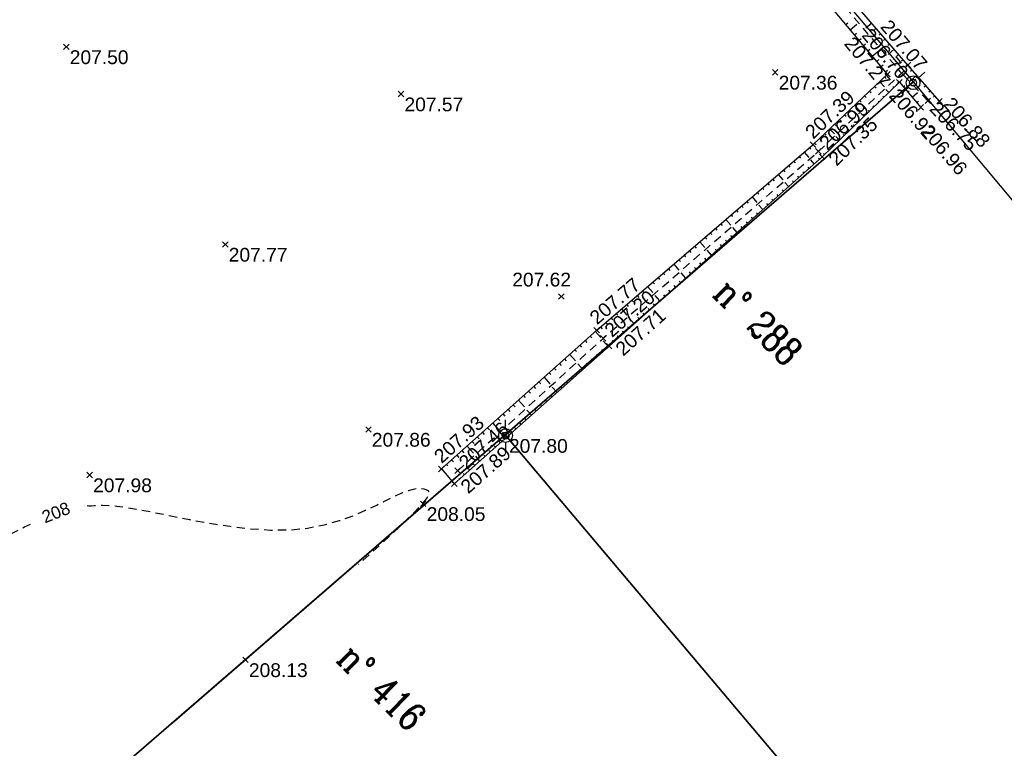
# Model space of a CAD drawing. Extents: x 1616800 to 1632437, y 2248456 to 2251974.
# Tile 238 of 256: x 1618125 to 1618196, y 2251105 to 2251158. Entities that reach past the tile are written whole.
import ezdxf
from ezdxf.enums import TextEntityAlignment as Align

# ---------------------------------------------------------------- set-up
doc = ezdxf.new("R2010")
doc.units = 0
doc.header["$LTSCALE"] = 2
doc.header["$PDMODE"] = 3
doc.header["$PDSIZE"] = 0.2
doc.linetypes.add('CONTINU', pattern=[0])
doc.linetypes.add('FOSSE', pattern=[0.5, 0.3, -0.2])
doc.layers.get('0').update_dxf_attribs({"linetype": 'CONTINUOUS'})
for name, color, linetype in [('X-PTS TOPO-TEXTE TOPOALT', 8, 'CONTINUOUS'), ('X-PTS TOPO-TOPOPOINT', 8, 'CONTINUOUS'), ('Y - FDP TOPO-LIMITES', 8, 'CONTINUOUS'), ('Y - FDP TOPO-LIMITES_ 98061', 8, 'CONTINUOUS'), ('Y-FDP TOPO-CADASTRE_NUMERO', 11, 'CONTINUOUS'), ('Y-FDP TOPO-CN_1_00', 8, 'FOSSE'), ('Y-FDP TOPO-CN_Cotation', 8, 'CONTINUOUS'), ('Y-FDP TOPO-CN_Cotation Cache des textes', 8, 'CONTINUOUS'), ('Y-FDP TOPO-TOP_AXE_FOSSE', 8, 'CONTINUOUS'), ('Y-FDP TOPO-TOP_BARBULE', 8, 'CONTINUOUS'), ('Y-FDP TOPO-TOP_BORNE', 8, 'CONTINUOUS'), ('Y-FDP TOPO-TOP_TALUS', 8, 'CONTINUOUS')]:
    doc.layers.add(name, color=color, linetype=linetype)
doc.styles.add('Arial 1.5', font='arial.ttf', dxfattribs={"width": 0.99, "height": 0.75})
doc.styles.add('COMPLEX', font='complex.shx')
doc.styles.get("Standard").update_dxf_attribs({"font": 'arial.ttf'})

# ---------------------------------------------------------------- blocks, each defined once
blk = doc.blocks.new('TCPOINT')
at = {"color": 0}
blk.add_point((0, 0), dxfattribs=at)
at = {"layer": 'X-PTS TOPO-TEXTE TOPOALT'}
blk.add_attdef('ALT', text='', height=0.75, dxfattribs=at).set_placement((0.25, -0.25), align=Align.TOP_LEFT)
blk = doc.blocks.new('TCPOINT_2')
at = {"color": 0}
blk.add_point((0, 0), dxfattribs=at)
at = {"layer": 'X-PTS TOPO-TEXTE TOPOALT'}
blk.add_attdef('ALT', (0.25, 0.25), '', height=0.75, dxfattribs=at)
blk = doc.blocks.new('TCPOINT_C')
at = {"color": 0}
blk.add_point((0, 0), dxfattribs=at)
at = {"layer": 'X-PTS TOPO-TEXTE TOPOALT'}
blk.add_attdef('ALT', text='', height=0.75, dxfattribs=at).set_placement((0.5, 0.09), align=Align.MIDDLE_LEFT)
blk = doc.blocks.new('remembrement')
at = {"color": 0}
for p, q in [((0.377, 0.329, -10), (0.864, 0.763, -10)), ((-0.837, -0.752, -10), (-0.37, -0.336, -10))]:
    blk.add_line(p, q, dxfattribs=at)
for radius in [0.5, 0.25]:
    blk.add_circle((0, 0), radius, dxfattribs=at)
blk = doc.blocks.new('zt_cache')
blk.add_wipeout([(0, 0), (1, 0), (1, 1), (0, 1)])

msp = doc.modelspace()

# ---------------------------------------------------------------- linework, layer by layer
at = {"layer": 'Y - FDP TOPO-LIMITES', "flags": 128}
for points in [[(1618159.8898, 2251128.1121), (1618188.0254, 2251152.4292), (1618189.5386, 2251153.7374), (1618196.8589, 2251145.0181), (1618229.4013, 2251106.8301), (1618265.9976, 2251063.6014), (1618274.6116, 2251053.0419), (1618258.712, 2251046.3718), (1618235.8049, 2251038.2564)], [(1618124.8252, 2251097.8039), (1618159.8898, 2251128.1121), (1618235.8049, 2251038.2564), (1618234.2737, 2251037.7143), (1618197.5955, 2251027.9843), (1618187.7926, 2251024.1987)]]:
    msp.add_lwpolyline(points, close=True, dxfattribs=at)
at = {"layer": 'Y - FDP TOPO-LIMITES_ 98061', "flags": 128}
for points in [[(1618000.033, 2251119.6372), (1618010.804, 2251118.9442), (1618115.6175, 2251197.6704), (1618016.3138, 2251311.8142), (1617999.4777, 2251326.37), (1617969.9379, 2251352.0601), (1617934.7754, 2251382.3083), (1618000.3795, 2251451.6653), (1618016.0396, 2251467.7735), (1618112.1715, 2251442.2887), (1618276.1045, 2251385.219), (1618332.7249, 2251346.7882), (1618346.2552, 2251357.2778), (1618351.6069, 2251354.908), (1618148.3489, 2251202.3141), (1618189.5386, 2251153.7374), (1618188.0254, 2251152.4292), (1618159.8898, 2251128.1121), (1618124.8252, 2251097.8039), (1618067.4989, 2251048.255), (1618052.0285, 2251063.7931), (1618022.5176, 2251095.4882), (1618000.033, 2251119.6372)], [(1618135.6723, 2251107.1796), (1618159.8898, 2251128.1121), (1618235.8049, 2251038.2564), (1618234.2737, 2251037.7143), (1618197.5955, 2251027.9843), (1618187.7926, 2251024.1987), (1618152.236, 2251065.7623)]]:
    msp.add_lwpolyline(points, dxfattribs=at)
msp.add_lwpolyline([(1618159.8898, 2251128.1121), (1618188.0254, 2251152.4292), (1618189.5386, 2251153.7374), (1618196.8589, 2251145.0181), (1618229.4013, 2251106.8301), (1618265.9976, 2251063.6014), (1618274.6116, 2251053.0419), (1618258.712, 2251046.3718), (1618235.8049, 2251038.2564)], close=True, dxfattribs=at)
at = {"layer": 'Y-FDP TOPO-CN_1_00', "linetype": 'FOSSE', "flags": 128}
msp.add_lwpolyline([(1618111.0233, 2251112.1273), (1618111.4825, 2251113.096), (1618111.8938, 2251113.841), (1618112.2953, 2251114.4133), (1618112.7255, 2251114.8636), (1618113.2226, 2251115.2429), (1618113.8248, 2251115.6019), (1618114.5705, 2251115.9915), (1618115.4978, 2251116.4625), (1618116.6296, 2251117.0516), (1618117.926, 2251117.7383), (1618119.332, 2251118.4881), (1618120.7921, 2251119.2662), (1618122.2512, 2251120.038), (1618123.654, 2251120.769), (1618124.9453, 2251121.4245), (1618126.0697, 2251121.9699), (1618126.9861, 2251122.3798), (1618127.7094, 2251122.6659), (1618128.2685, 2251122.8493), (1618128.6923, 2251122.951), (1618129.0099, 2251122.9921), (1618129.2501, 2251122.9935), (1618129.4418, 2251122.9762), (1618129.6141, 2251122.9613), (1618129.7949, 2251122.9645), (1618130.0082, 2251122.9798), (1618130.2772, 2251122.9959), (1618130.625, 2251123.0017), (1618131.0747, 2251122.9857), (1618131.6494, 2251122.9368), (1618132.3721, 2251122.8437), (1618133.2661, 2251122.6951), (1618134.3444, 2251122.4856), (1618135.5799, 2251122.2339), (1618136.9355, 2251121.9644), (1618138.3742, 2251121.7017), (1618139.8589, 2251121.4702), (1618141.3526, 2251121.2945), (1618142.8181, 2251121.1991), (1618144.2184, 2251121.2086), (1618145.5227, 2251121.3388), (1618146.7258, 2251121.5724), (1618147.8289, 2251121.8831), (1618148.8331, 2251122.245), (1618149.7395, 2251122.632), (1618150.5492, 2251123.018), (1618151.2633, 2251123.377), (1618151.8831, 2251123.6829), (1618152.4108, 2251123.9155), (1618152.8543, 2251124.0778), (1618153.2225, 2251124.1787), (1618153.5243, 2251124.227), (1618153.7689, 2251124.2315), (1618153.9651, 2251124.2011), (1618154.122, 2251124.1447), (1618154.2486, 2251124.071), (1618154.3421, 2251123.9787), (1618154.3527, 2251123.8257), (1618154.2188, 2251123.5595), (1618153.8788, 2251123.1276), (1618153.2712, 2251122.4777), (1618152.3344, 2251121.5574), (1618151.0068, 2251120.3143), (1618149.2268, 2251118.6959)], dxfattribs=at)
at = {"layer": 'Y-FDP TOPO-TOP_AXE_FOSSE', "linetype": 'FOSSE', "elevation": 201.34, "flags": 128}
msp.add_lwpolyline([(1618156.4306, 2251125.508), (1618166.9996, 2251135.119), (1618182.6476, 2251148.697), (1618188.6966, 2251154.37), (1618177.6926, 2251167.258), (1618166.1366, 2251181.139), (1618153.7296, 2251195.795), (1618149.3776, 2251201.621, -0.3656448), (1618149.4576, 2251203.064), (1618168.1926, 2251217.356), (1618183.4896, 2251228.595), (1618197.1766, 2251238.452), (1618213.2316, 2251250.796), (1618229.0026, 2251262.397), (1618243.6426, 2251273.746), (1618251.0196, 2251279.042), (1618252.9486, 2251281.227), (1618271.6956, 2251294.531), (1618289.8346, 2251308.431), (1618308.3586, 2251322.36), (1618326.3986, 2251335.924), (1618340.9166, 2251347.588), (1618348.7706, 2251353.165)], format="xyb", dxfattribs=at)
msp.add_lwpolyline([(1618190.6066, 2251152.37), (1618188.6966, 2251154.37)], dxfattribs=at)
at = {"layer": 'Y-FDP TOPO-TOP_BARBULE'}
for p, q in [((1618184.6391, 2251157.9159), (1618184.7832, 2251158.0366)), ((1618184.9602, 2251157.5326), (1618185.4435, 2251157.9374)), ((1618186.5306, 2251158.0057), (1618186.0984, 2251157.6329)), ((1618185.2812, 2251157.1492), (1618185.4271, 2251157.2714)), ((1618186.8572, 2251157.627), (1618186.727, 2251157.5148)), ((1618187.1837, 2251157.2484), (1618187.0531, 2251157.1358)), ((1618185.6023, 2251156.7659), (1618185.749, 2251156.8888)), ((1618185.9233, 2251156.3826), (1618186.0709, 2251156.5063)), ((1618187.5103, 2251156.8697), (1618187.3792, 2251156.7567)), ((1618187.8368, 2251156.4911), (1618187.7053, 2251156.3777)), ((1618186.2444, 2251155.9993), (1618186.3928, 2251156.1237)), ((1618186.5654, 2251155.616), (1618187.0633, 2251156.033)), ((1618188.1633, 2251156.1124), (1618187.7236, 2251155.7332)), ((1618186.8864, 2251155.2327), (1618187.0367, 2251155.3585)), ((1618188.4899, 2251155.7338), (1618188.3575, 2251155.6196)), ((1618188.8164, 2251155.3551), (1618188.6836, 2251155.2406)), ((1618187.2075, 2251154.8494), (1618187.3586, 2251154.9759)), ((1618187.5285, 2251154.466), (1618187.6805, 2251154.5933)), ((1618189.143, 2251154.9765), (1618189.0097, 2251154.8616)), ((1618189.4725, 2251154.6005), (1618189.3424, 2251154.4864)), ((1618187.0983, 2251153.7618), (1618187.4554, 2251153.3841)), ((1618187.4617, 2251154.1053), (1618187.5691, 2251153.9916)), ((1618188.486, 2251153.6759), (1618188.4256, 2251153.7385)), ((1618189.8022, 2251154.2246), (1618189.3813, 2251153.8555)), ((1618190.1319, 2251153.8487), (1618190.0094, 2251153.7413)), ((1618186.3717, 2251153.0748), (1618186.4782, 2251152.9622)), ((1618186.735, 2251153.4183), (1618186.8418, 2251153.3053)), ((1618187.7665, 2251152.9815), (1618187.5572, 2251153.1982)), ((1618188.1262, 2251153.3287), (1618188.0646, 2251153.3925)), ((1618188.8148, 2251153.3878), (1618188.9233, 2251153.4802)), ((1618189.1391, 2251153.0072), (1618189.2528, 2251153.1041)), ((1618189.4635, 2251152.6267), (1618189.8595, 2251152.9643)), ((1618190.4616, 2251153.4727), (1618190.343, 2251153.3687)), ((1618190.7912, 2251153.0968), (1618190.6765, 2251152.9962)), ((1618185.6451, 2251152.3877), (1618185.7509, 2251152.2758)), ((1618186.0084, 2251152.7312), (1618186.1145, 2251152.619)), ((1618187.047, 2251152.287), (1618186.9818, 2251152.3545)), ((1618187.4067, 2251152.6342), (1618187.3427, 2251152.7005)), ((1618189.7878, 2251152.2462), (1618189.9118, 2251152.3519)), ((1618191.1209, 2251152.7209), (1618191.024, 2251152.6359)), ((1618184.9184, 2251151.7007), (1618185.0235, 2251151.5895)), ((1618185.2817, 2251152.0442), (1618185.6333, 2251151.6724)), ((1618185.9677, 2251151.2452), (1618185.7385, 2251151.4827)), ((1618186.3275, 2251151.5925), (1618186.2599, 2251151.6625)), ((1618186.6872, 2251151.9397), (1618186.6208, 2251152.0085)), ((1618184.1918, 2251151.0137), (1618184.2962, 2251150.9032)), ((1618184.5551, 2251151.3572), (1618184.6599, 2251151.2464)), ((1618185.608, 2251150.898), (1618185.538, 2251150.9705)), ((1618183.4652, 2251150.3267), (1618183.8111, 2251149.9608)), ((1618183.8285, 2251150.6702), (1618183.9326, 2251150.5601)), ((1618184.8885, 2251150.2035), (1618184.8161, 2251150.2785)), ((1618185.2482, 2251150.5507), (1618185.177, 2251150.6245)), ((1618182.7385, 2251149.6397), (1618182.8416, 2251149.5306)), ((1618183.1018, 2251149.9832), (1618183.2053, 2251149.8737)), ((1618184.169, 2251149.509), (1618183.9198, 2251149.7671)), ((1618184.5287, 2251149.8562), (1618184.4551, 2251149.9324)), ((1618181.6213, 2251148.6395), (1618181.9488, 2251148.2573)), ((1618182.0009, 2251148.9648), (1618182.0987, 2251148.8507)), ((1618182.3752, 2251149.2961), (1618182.478, 2251149.1874)), ((1618183.4494, 2251148.8145), (1618183.3723, 2251148.8944)), ((1618183.8092, 2251149.1618), (1618183.7332, 2251149.2404)), ((1618180.862, 2251147.9887), (1618180.9612, 2251147.8729)), ((1618181.2416, 2251148.3141), (1618181.3404, 2251148.1989)), ((1618182.3486, 2251147.7961), (1618182.0912, 2251148.0859)), ((1618182.7224, 2251148.1281), (1618182.6461, 2251148.214)), ((1618183.0897, 2251148.4673), (1618183.0114, 2251148.5484)), ((1618180.1027, 2251147.3379), (1618180.2029, 2251147.221)), ((1618180.4823, 2251147.6633), (1618180.582, 2251147.547)), ((1618181.6009, 2251147.132), (1618181.5219, 2251147.221)), ((1618181.9748, 2251147.4641), (1618181.8966, 2251147.552)), ((1618179.3434, 2251146.6872), (1618179.4445, 2251146.5692)), ((1618179.7231, 2251147.0125), (1618180.0586, 2251146.6211)), ((1618180.4794, 2251146.1359), (1618180.2067, 2251146.443)), ((1618180.8533, 2251146.468), (1618180.7723, 2251146.5591)), ((1618181.2271, 2251146.8), (1618181.1471, 2251146.89)), ((1618178.5841, 2251146.0364), (1618178.6862, 2251145.9173)), ((1618178.9638, 2251146.3618), (1618179.0654, 2251146.2432)), ((1618180.1056, 2251145.8039), (1618180.0228, 2251145.8971)), ((1618177.4452, 2251145.0602), (1618177.5487, 2251144.9395)), ((1618177.8249, 2251145.3856), (1618178.1683, 2251144.9849)), ((1618178.2045, 2251145.711), (1618178.3071, 2251145.5913)), ((1618179.3579, 2251145.1398), (1618179.2733, 2251145.2351)), ((1618179.7317, 2251145.4719), (1618179.6481, 2251145.5661)), ((1618176.6859, 2251144.4095), (1618176.7904, 2251144.2876)), ((1618177.0656, 2251144.7348), (1618177.1696, 2251144.6135)), ((1618178.6102, 2251144.4758), (1618178.3221, 2251144.8001)), ((1618178.9841, 2251144.8078), (1618178.8986, 2251144.9041)), ((1618175.9267, 2251143.7587), (1618176.278, 2251143.3487)), ((1618176.3063, 2251144.0841), (1618176.4112, 2251143.9617)), ((1618177.4887, 2251143.4797), (1618177.3995, 2251143.5801)), ((1618177.8626, 2251143.8117), (1618177.7743, 2251143.9111)), ((1618178.2364, 2251144.1437), (1618178.149, 2251144.2421)), ((1618175.1674, 2251143.1079), (1618175.2738, 2251142.9838)), ((1618175.547, 2251143.4333), (1618175.6529, 2251143.3098)), ((1618176.741, 2251142.8156), (1618176.4376, 2251143.1573)), ((1618177.1149, 2251143.1476), (1618177.0248, 2251143.2491)), ((1618174.4081, 2251142.4572), (1618174.5154, 2251142.332)), ((1618174.7878, 2251142.7825), (1618174.8946, 2251142.6579)), ((1618175.9934, 2251142.1515), (1618175.9005, 2251142.2561)), ((1618176.3672, 2251142.4836), (1618176.2752, 2251142.5871)), ((1618173.2692, 2251141.481), (1618173.3779, 2251141.3541)), ((1618173.6488, 2251141.8064), (1618173.7571, 2251141.6801)), ((1618174.0285, 2251142.1318), (1618174.3878, 2251141.7126)), ((1618174.8718, 2251141.1554), (1618174.5531, 2251141.5144)), ((1618175.2457, 2251141.4875), (1618175.151, 2251141.5941)), ((1618175.6195, 2251141.8195), (1618175.5257, 2251141.9251)), ((1618172.5099, 2251140.8302), (1618172.6196, 2251140.7023)), ((1618172.8896, 2251141.1556), (1618172.9988, 2251141.0282)), ((1618174.498, 2251140.8234), (1618174.4015, 2251140.9321)), ((1618171.7506, 2251140.1795), (1618171.8613, 2251140.0504)), ((1618172.1303, 2251140.5049), (1618172.4975, 2251140.0764)), ((1618173.7503, 2251140.1594), (1618173.6519, 2251140.2701)), ((1618174.1242, 2251140.4914), (1618174.0267, 2251140.6011)), ((1618170.9914, 2251139.5287), (1618171.103, 2251139.3985)), ((1618171.371, 2251139.8541), (1618171.4821, 2251139.7244)), ((1618173.0027, 2251139.4953), (1618172.6685, 2251139.8715)), ((1618173.3765, 2251139.8273), (1618173.2772, 2251139.9391)), ((1618170.2321, 2251138.8779), (1618170.6073, 2251138.4402)), ((1618170.6117, 2251139.2033), (1618170.7238, 2251139.0726)), ((1618171.8811, 2251138.4992), (1618171.7781, 2251138.6152)), ((1618172.255, 2251138.8312), (1618172.1529, 2251138.9462)), ((1618172.6288, 2251139.1633), (1618172.5277, 2251139.2772)), ((1618169.0932, 2251137.9018), (1618169.2072, 2251137.7688)), ((1618169.4728, 2251138.2272), (1618169.5863, 2251138.0947)), ((1618169.8525, 2251138.5526), (1618169.9655, 2251138.4207)), ((1618171.1335, 2251137.8351), (1618170.784, 2251138.2286)), ((1618171.5073, 2251138.1672), (1618171.4034, 2251138.2842)), ((1618168.3339, 2251137.251), (1618168.717, 2251136.8041)), ((1618168.7135, 2251137.5764), (1618168.828, 2251137.4429)), ((1618170.3858, 2251137.1711), (1618170.2791, 2251137.2912)), ((1618170.7596, 2251137.5031), (1618170.6539, 2251137.6222)), ((1618167.5746, 2251136.6003), (1618167.6905, 2251136.4651)), ((1618167.9543, 2251136.9256), (1618168.0697, 2251136.791)), ((1618169.2643, 2251136.175), (1618168.8995, 2251136.5857)), ((1618169.6381, 2251136.507), (1618169.5296, 2251136.6292)), ((1618170.012, 2251136.839), (1618169.9044, 2251136.9602)), ((1618166.8153, 2251135.9495), (1618166.9322, 2251135.8132)), ((1618167.195, 2251136.2749), (1618167.3113, 2251136.1391)), ((1618168.8904, 2251135.8429), (1618168.7801, 2251135.9672)), ((1618166.0643, 2251135.2893), (1618166.185, 2251135.154)), ((1618166.4374, 2251135.6222), (1618166.8372, 2251135.1742)), ((1618168.1428, 2251135.1789), (1618168.0306, 2251135.3052)), ((1618168.5166, 2251135.5109), (1618168.4053, 2251135.6362)), ((1618164.9452, 2251134.2905), (1618165.0681, 2251134.1528)), ((1618165.3182, 2251134.6234), (1618165.4404, 2251134.4865)), ((1618165.6913, 2251134.9564), (1618165.8127, 2251134.8203)), ((1618167.0213, 2251134.1827), (1618166.9086, 2251134.3096)), ((1618167.3951, 2251134.5148), (1618167.0162, 2251134.9413)), ((1618167.7689, 2251134.8468), (1618167.6558, 2251134.9742)), ((1618164.199, 2251133.6247), (1618164.3235, 2251133.4853)), ((1618164.5721, 2251133.9576), (1618164.9844, 2251133.4957)), ((1618166.2737, 2251133.5185), (1618166.1628, 2251133.6434)), ((1618166.6475, 2251133.8506), (1618166.5357, 2251133.9765)), ((1618163.4529, 2251132.9589), (1618163.5788, 2251132.8178)), ((1618163.826, 2251133.2918), (1618163.9512, 2251133.1516)), ((1618165.5262, 2251132.8543), (1618165.1626, 2251133.2636)), ((1618165.9, 2251133.1864), (1618165.79, 2251133.3102)), ((1618162.7068, 2251132.2931), (1618163.1316, 2251131.8171)), ((1618163.0799, 2251132.626), (1618163.2065, 2251132.4841)), ((1618164.7786, 2251132.1901), (1618164.6714, 2251132.3108)), ((1618165.1524, 2251132.5222), (1618165.0442, 2251132.644)), ((1618161.9607, 2251131.6273), (1618162.0896, 2251131.4828)), ((1618162.3337, 2251131.9602), (1618162.4619, 2251131.8166)), ((1618163.6573, 2251131.1939), (1618163.309, 2251131.5858)), ((1618164.031, 2251131.526), (1618163.9257, 2251131.6446)), ((1618164.4048, 2251131.8581), (1618164.2985, 2251131.9777)), ((1618161.2146, 2251130.9615), (1618161.345, 2251130.8153)), ((1618161.5876, 2251131.2944), (1618161.7173, 2251131.1491)), ((1618163.2835, 2251130.8618), (1618163.1799, 2251130.9783)), ((1618160.4684, 2251130.2957), (1618160.6004, 2251130.1478)), ((1618160.8415, 2251130.6286), (1618161.2787, 2251130.1386)), ((1618162.5359, 2251130.1976), (1618162.4342, 2251130.3121)), ((1618162.9097, 2251130.5297), (1618162.8071, 2251130.6452)), ((1618159.3493, 2251129.297), (1618159.4834, 2251129.1466)), ((1618159.7223, 2251129.6299), (1618159.8557, 2251129.4804)), ((1618160.0954, 2251129.9628), (1618160.2281, 2251129.8141)), ((1618161.4146, 2251129.2013), (1618161.3156, 2251129.3127)), ((1618161.7883, 2251129.5334), (1618161.4555, 2251129.9081)), ((1618162.1621, 2251129.8655), (1618162.0613, 2251129.9789)), ((1618158.6031, 2251128.6312), (1618158.7388, 2251128.4791)), ((1618158.9762, 2251128.9641), (1618159.4259, 2251128.4601)), ((1618160.667, 2251128.5371), (1618160.5699, 2251128.6464)), ((1618161.0408, 2251128.8692), (1618160.9428, 2251128.9795)), ((1618157.857, 2251127.9653), (1618157.9942, 2251127.8116)), ((1618158.2301, 2251128.2982), (1618158.3665, 2251128.1454)), ((1618159.9194, 2251127.8729), (1618159.6019, 2251128.2303)), ((1618160.2932, 2251128.205), (1618160.197, 2251128.3133)), ((1618157.1109, 2251127.2995), (1618157.5731, 2251126.7815)), ((1618157.484, 2251127.6324), (1618157.6219, 2251127.4779)), ((1618159.1719, 2251127.2087), (1618159.0784, 2251127.3139)), ((1618159.5456, 2251127.5408), (1618159.4513, 2251127.647)), ((1618156.3648, 2251126.6337), (1618156.5049, 2251126.4766)), ((1618156.7378, 2251126.9666), (1618156.8773, 2251126.8104)), ((1618158.0505, 2251126.2125), (1618157.7483, 2251126.5526)), ((1618158.4243, 2251126.5446), (1618158.3327, 2251126.6476)), ((1618158.7981, 2251126.8767), (1618158.7056, 2251126.9808)), ((1618155.6187, 2251125.9679), (1618155.707, 2251125.869)), ((1618155.9917, 2251126.3008), (1618156.1326, 2251126.1429)), ((1618157.6767, 2251125.8804), (1618157.587, 2251125.9814)), ((1618156.9292, 2251125.2162), (1618156.8413, 2251125.3151)), ((1618157.3029, 2251125.5483), (1618157.2141, 2251125.6482)), ((1618156.5554, 2251124.8841), (1618156.5021, 2251124.9441))]:
    msp.add_line(p, q, dxfattribs=at)
at = {"layer": 'Y-FDP TOPO-TOP_TALUS', "linetype": 'CONTINU', "elevation": 201.34, "flags": 128}
for points in [[(1618191.4506, 2251152.345), (1618189.1546, 2251154.963), (1618178.2186, 2251167.644), (1618166.5216, 2251181.613), (1618154.0846, 2251196.045), (1618150.1926, 2251201.47, -0.3750987), (1618150.2966, 2251202.619), (1618168.4386, 2251216.809), (1618184.1106, 2251227.925), (1618197.6936, 2251237.892), (1618213.6916, 2251250.294), (1618229.4576, 2251261.928), (1618244.2886, 2251273.17), (1618253.4346, 2251279.981), (1618272.0646, 2251293.613), (1618290.5806, 2251307.57), (1618308.6406, 2251321.083), (1618326.9866, 2251335.028), (1618342.2636, 2251346.006), (1618350.4086, 2251352.347)], [(1618155.2456, 2251125.635), (1618166.5336, 2251135.708), (1618182.2566, 2251149.184), (1618187.6676, 2251154.3), (1618177.0676, 2251166.956), (1618165.3646, 2251180.513), (1618152.9476, 2251195.166), (1618147.4166, 2251201.665, -0.2737547), (1618148.2686, 2251203.784), (1618167.6966, 2251218.005), (1618182.8656, 2251229.353), (1618196.5976, 2251239.055), (1618212.5556, 2251251.646), (1618228.3796, 2251263.478), (1618242.4756, 2251274.612), (1618250.7186, 2251280.602)]]:
    msp.add_lwpolyline(points, format="xyb", dxfattribs=at)
for points in [[(1618156.1816, 2251124.552), (1618167.4426, 2251134.557), (1618182.9216, 2251148.305), (1618188.5316, 2251153.72), (1618190.0906, 2251151.891)], [(1618155.2456, 2251125.635), (1618156.1816, 2251124.552)]]:
    msp.add_lwpolyline(points, dxfattribs=at)

# ---------------------------------------------------------------- block references
at = {"layer": 'X-PTS TOPO-TOPOPOINT'}
ref = msp.add_blockref('TCPOINT', (1618189.1546, 2251154.963, 207.07), dxfattribs=dict(at, rotation=310.7742395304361))
ref.add_attrib('ALT', '207.07', dxfattribs={"layer": 'X-PTS TOPO-TEXTE TOPOALT', "height": 1, "rotation": 310.774239}).set_placement((1618187.8577, 2251158.3676, 207.07), align=Align.TOP_LEFT)
ref = msp.add_blockref('TCPOINT_C', (1618188.6966, 2251154.37, 206.7), dxfattribs=dict(at, rotation=310.4912796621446))
ref.add_attrib('ALT', '206.70', dxfattribs={"layer": 'X-PTS TOPO-TEXTE TOPOALT', "height": 1, "rotation": 310.49128}).set_placement((1618186.1219, 2251157.4209, 206.7), align=Align.MIDDLE_LEFT)
ref = msp.add_blockref('TCPOINT', (1618127.9836, 2251156.285, 207.5), dxfattribs=at)
ref.add_attrib('ALT', '207.50', dxfattribs={"layer": 'X-PTS TOPO-TEXTE TOPOALT', "height": 1, "rotation": 0}).set_placement((1618128.2336, 2251156.035, 207.5), align=Align.TOP_LEFT)
ref = msp.add_blockref('TCPOINT_2', (1618187.6676, 2251154.3, 207.27), dxfattribs=dict(at, rotation=309.9477704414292))
ref.add_attrib('ALT', '207.27', (1618184.4648, 2251156.4908, 207.27), dxfattribs={"layer": 'X-PTS TOPO-TEXTE TOPOALT', "height": 1, "rotation": 309.94777})
ref = msp.add_blockref('TCPOINT', (1618179.5096, 2251154.433, 207.36), dxfattribs=at)
ref.add_attrib('ALT', '207.36', dxfattribs={"layer": 'X-PTS TOPO-TEXTE TOPOALT', "height": 1, "rotation": 0}).set_placement((1618179.7596, 2251154.183, 207.36), align=Align.TOP_LEFT)
ref = msp.add_blockref('TCPOINT', (1618188.5316, 2251153.72, 206.92), dxfattribs=dict(at, rotation=310.4435550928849))
ref.add_attrib('ALT', '206.92', dxfattribs={"layer": 'X-PTS TOPO-TEXTE TOPOALT', "height": 1, "rotation": 310.443555}).set_placement((1618188.5035, 2251153.3676, 206.92), align=Align.TOP_LEFT)
for p, rotation in [((1618189.5386, 2251153.7374), 5.038028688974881), ((1618188.0254, 2251152.4292), 5.038028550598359), ((1618159.8898, 2251128.1121), 5.038033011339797)]:
    msp.add_blockref('TCPOINT', p, dxfattribs=dict(at, rotation=rotation))
ref = msp.add_blockref('TCPOINT', (1618152.3126, 2251152.858, 207.57), dxfattribs=at)
ref.add_attrib('ALT', '207.57', dxfattribs={"layer": 'X-PTS TOPO-TEXTE TOPOALT', "height": 1, "rotation": 0}).set_placement((1618152.5626, 2251152.608, 207.57), align=Align.TOP_LEFT)
ref = msp.add_blockref('TCPOINT_2', (1618182.2566, 2251149.184, 207.39), dxfattribs=dict(at, rotation=43.39481031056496))
ref.add_attrib('ALT', '207.39', (1618182.2665, 2251149.5374, 207.39), dxfattribs={"layer": 'X-PTS TOPO-TEXTE TOPOALT', "height": 1, "rotation": 43.39481})
ref = msp.add_blockref('TCPOINT_C', (1618182.6476, 2251148.697, 206.99), dxfattribs=dict(at, rotation=43.16278542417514))
ref.add_attrib('ALT', '206.99', dxfattribs={"layer": 'X-PTS TOPO-TEXTE TOPOALT', "height": 1, "rotation": 43.162786}).set_placement((1618182.9507, 2251149.1047, 206.99), align=Align.MIDDLE_LEFT)
ref = msp.add_blockref('TCPOINT_C', (1618190.6066, 2251152.37, 206.75), dxfattribs=dict(at, rotation=313.6814040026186))
ref.add_attrib('ALT', '206.75', dxfattribs={"layer": 'X-PTS TOPO-TEXTE TOPOALT', "height": 1, "rotation": 313.681404}).set_placement((1618191.017, 2251152.0706, 206.75), align=Align.MIDDLE_LEFT)
ref = msp.add_blockref('TCPOINT', (1618191.4506, 2251152.345, 206.88), dxfattribs=dict(at, rotation=311.2509354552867))
ref.add_attrib('ALT', '206.88', dxfattribs={"layer": 'X-PTS TOPO-TEXTE TOPOALT', "height": 1, "rotation": 311.250935}).set_placement((1618192.4136, 2251152.748, 206.88), align=Align.TOP_LEFT)
ref = msp.add_blockref('TCPOINT', (1618190.0906, 2251151.891, 206.96), dxfattribs=dict(at, rotation=310.4435551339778))
ref.add_attrib('ALT', '206.96', dxfattribs={"layer": 'X-PTS TOPO-TEXTE TOPOALT', "height": 1, "rotation": 310.443555}).set_placement((1618190.7888, 2251150.7691, 206.96), align=Align.TOP_LEFT)
ref = msp.add_blockref('TCPOINT', (1618182.9216, 2251148.305, 207.35), dxfattribs=dict(at, rotation=43.98671090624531))
ref.add_attrib('ALT', '207.35', dxfattribs={"layer": 'X-PTS TOPO-TEXTE TOPOALT', "height": 1, "rotation": 43.986711}).set_placement((1618183.2751, 2251148.2987, 207.35), align=Align.TOP_LEFT)
ref = msp.add_blockref('TCPOINT', (1618139.5386, 2251141.939, 207.77), dxfattribs=at)
ref.add_attrib('ALT', '207.77', dxfattribs={"layer": 'X-PTS TOPO-TEXTE TOPOALT', "height": 1, "rotation": 0}).set_placement((1618139.7886, 2251141.689, 207.77), align=Align.TOP_LEFT)
ref = msp.add_blockref('TCPOINT', (1618163.9696, 2251138.154, 207.62), dxfattribs=at)
ref.add_attrib('ALT', '207.62', dxfattribs={"layer": 'X-PTS TOPO-TEXTE TOPOALT', "height": 1, "rotation": 0.000001}).set_placement((1618160.3958, 2251139.8858, 207.62), align=Align.TOP_LEFT)
ref = msp.add_blockref('TCPOINT_2', (1618166.5336, 2251135.708, 207.77), dxfattribs=dict(at, rotation=40.59949392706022))
ref.add_attrib('ALT', '207.77', (1618166.5607, 2251136.0605, 207.77), dxfattribs={"layer": 'X-PTS TOPO-TEXTE TOPOALT', "height": 1, "rotation": 40.599494})
ref = msp.add_blockref('TCPOINT_C', (1618166.9996, 2251135.119, 207.2), dxfattribs=dict(at, rotation=40.94865769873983))
ref.add_attrib('ALT', '207.20', dxfattribs={"layer": 'X-PTS TOPO-TEXTE TOPOALT', "height": 1, "rotation": 40.948658}).set_placement((1618167.3183, 2251135.5147, 207.2), align=Align.MIDDLE_LEFT)
ref = msp.add_blockref('TCPOINT', (1618167.4426, 2251134.557, 207.71), dxfattribs=dict(at, rotation=41.61055633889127))
ref.add_attrib('ALT', '207.71', dxfattribs={"layer": 'X-PTS TOPO-TEXTE TOPOALT', "height": 1, "rotation": 41.610556}).set_placement((1618167.7955, 2251134.5361, 207.71), align=Align.TOP_LEFT)
ref = msp.add_blockref('TCPOINT_2', (1618155.2456, 2251125.635, 207.93), dxfattribs=dict(at, rotation=41.74456068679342))
ref.add_attrib('ALT', '207.93', (1618155.2657, 2251125.988, 207.93), dxfattribs={"layer": 'X-PTS TOPO-TEXTE TOPOALT', "height": 1, "rotation": 41.744561})
ref = msp.add_blockref('TCPOINT', (1618149.9426, 2251128.503, 207.86), dxfattribs=at)
ref.add_attrib('ALT', '207.86', dxfattribs={"layer": 'X-PTS TOPO-TEXTE TOPOALT', "height": 1, "rotation": 360}).set_placement((1618150.1926, 2251128.253, 207.86), align=Align.TOP_LEFT)
ref = msp.add_blockref('TCPOINT_C', (1618156.4306, 2251125.508, 207.46), dxfattribs=dict(at, rotation=42.28205263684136))
ref.add_attrib('ALT', '207.46', dxfattribs={"layer": 'X-PTS TOPO-TEXTE TOPOALT', "height": 1, "rotation": 42.282053}).set_placement((1618156.74, 2251125.911, 207.46), align=Align.MIDDLE_LEFT)
ref = msp.add_blockref('TCPOINT', (1618159.9086, 2251128.058, 207.8), dxfattribs=at)
ref.add_attrib('ALT', '207.80', dxfattribs={"layer": 'X-PTS TOPO-TEXTE TOPOALT', "height": 1, "rotation": 0}).set_placement((1618160.1586, 2251127.808, 207.8), align=Align.TOP_LEFT)
ref = msp.add_blockref('TCPOINT', (1618156.1816, 2251124.552, 207.89), dxfattribs=dict(at, rotation=41.619956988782))
ref.add_attrib('ALT', '207.89', dxfattribs={"layer": 'X-PTS TOPO-TEXTE TOPOALT', "height": 1, "rotation": 41.619957}).set_placement((1618156.5345, 2251124.5312, 207.89), align=Align.TOP_LEFT)
ref = msp.add_blockref('TCPOINT', (1618129.6836, 2251125.197, 207.98), dxfattribs=at)
ref.add_attrib('ALT', '207.98', dxfattribs={"layer": 'X-PTS TOPO-TEXTE TOPOALT', "height": 1, "rotation": 360}).set_placement((1618129.9336, 2251124.947, 207.98), align=Align.TOP_LEFT)
ref = msp.add_blockref('TCPOINT', (1618153.9266, 2251123.107, 208.05), dxfattribs=at)
ref.add_attrib('ALT', '208.05', dxfattribs={"layer": 'X-PTS TOPO-TEXTE TOPOALT', "height": 1}).set_placement((1618154.1766, 2251122.857, 208.05), align=Align.TOP_LEFT)
ref = msp.add_blockref('TCPOINT', (1618141.0076, 2251111.775, 208.13), dxfattribs=at)
ref.add_attrib('ALT', '208.13', dxfattribs={"layer": 'X-PTS TOPO-TEXTE TOPOALT', "height": 1, "rotation": 360}).set_placement((1618141.2576, 2251111.525, 208.13), align=Align.TOP_LEFT)
at = {"layer": 'Y-FDP TOPO-TOP_BORNE'}
msp.add_blockref('remembrement', (1618189.5306, 2251153.682, 201.34), dxfattribs=at)
at = {"layer": 'Y-FDP TOPO-TOP_BORNE', "xscale": 0.9999910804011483, "yscale": 0.9999910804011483, "rotation": 48.95723137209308}
msp.add_blockref('remembrement', (1618159.9086, 2251128.058, 201.34), dxfattribs=at)

# ---------------------------------------------------------------- texts
at = {"layer": 'Y-FDP TOPO-CADASTRE_NUMERO', "style": 'COMPLEX', "width": 0.8}
for s, p in [('n° 288', (1618174.8864, 2251138.2809)), ('n° 416', (1618147.5236, 2251111.7504))]:
    msp.add_text(s, height=2, rotation=315.424611, dxfattribs=at).set_placement(p)

# ---------------------------------------------------------------- next in the draw order: block references
at = {"layer": 'Y-FDP TOPO-CN_Cotation Cache des textes', "xscale": 3.985605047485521, "yscale": 2.91903137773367, "rotation": 21.584056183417}
msp.add_blockref('zt_cache', (1618125.9064, 2251120.3768), dxfattribs=at)

# ---------------------------------------------------------------- next in the draw order: texts
at = {"layer": 'Y-FDP TOPO-CN_Cotation', "style": 'Arial 1.5', "oblique": 360, "width": 0.99}
msp.add_text('208', height=0.9, rotation=21.584056, dxfattribs=at).set_placement((1618127.2289, 2251122.4758, 208), align=Align.MIDDLE_CENTER)

doc.saveas('drawing.dxf')
